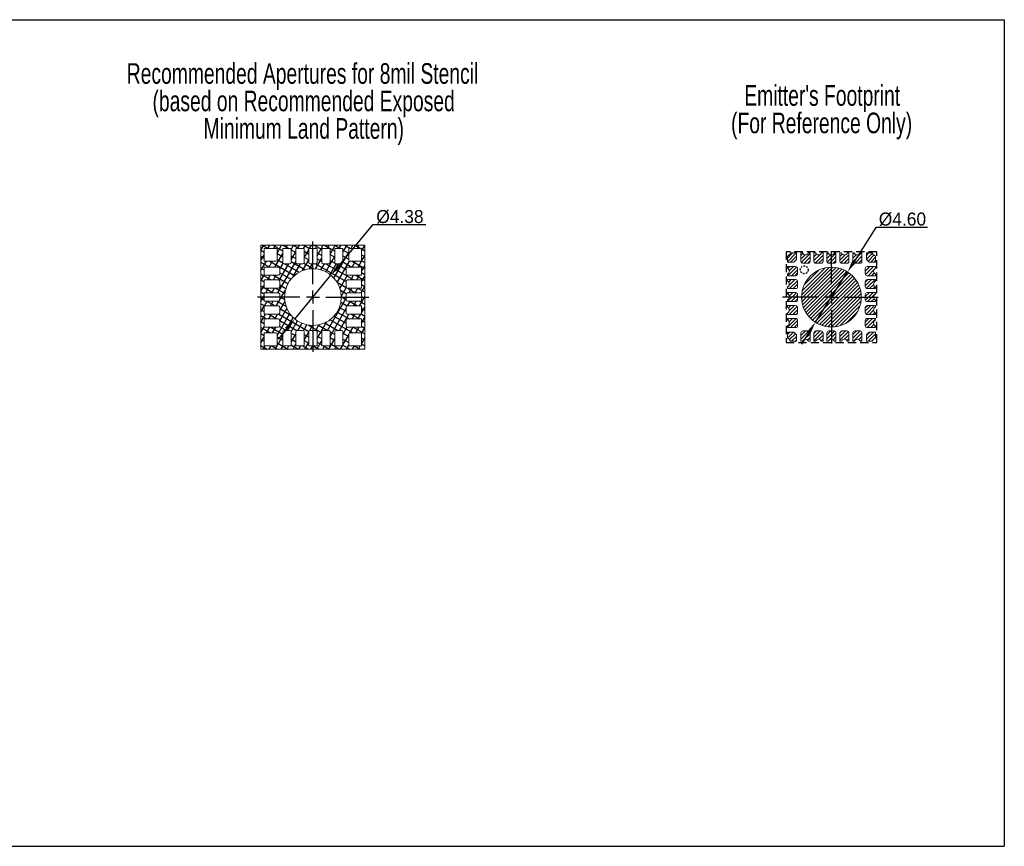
# Model space of a CAD drawing. Header units: millimetres. Extents: x 0 to 129, y 0 to 64.
# Tile 2 of 2: x 53 to 129, y 0 to 64. Entities that reach past the tile are written whole.
import ezdxf

# ---------------------------------------------------------------- set-up
doc = ezdxf.new("R2010")
doc.units = ezdxf.units.MM
doc.linetypes.add('HIDDEN', pattern=[9.525, 6.35, -3.175])
doc.layers.add('DIMENSION', color=3, linetype='Continuous')
doc.layers.add('Hatch', color=5, linetype='Continuous')
doc.styles.add('SLDTEXTSTYLE0', font='TXT', dxfattribs={"width": 0.7})
doc.styles.get("Standard").update_dxf_attribs({"font": 'txt', "height": 1})
doc.dimstyles.new('ISO-25', dxfattribs={"dimtxt": 1, "dimasz": 1, "dimexe": 1.25, "dimexo": 0.625, "dimgap": 0.125, "dimtad": 1, "dimtih": 1, "dimtoh": 1, "dimzin": 0, "dimdsep": 46, "dimtxsty": 'Standard', "dimcen": 2.5, "dimadec": 0, "dimazin": 0, "dimtfac": 1, "dimtmove": 0, "dimatfit": 3, "dimfxl": 1, "dimtzin": 0, "dimarcsym": 0})
pattern_1 = [(45, (-207.82478, -91.9822), (-0.1403165, 0.1403165), [])]

# ---------------------------------------------------------------- blocks, each defined once
blk = doc.blocks.new('SW_NOTE_2')
at = {"layer": 'DIMENSION', "color": 0, "char_height": 1.5875, "attachment_point": 2, "style": 'SLDTEXTSTYLE0'}
for s, insert in [('Recommended Apertures for 8mil Stencil', (17.934, 2.046)), ('(based on Recommended Exposed', (18.02, -0.07)), ('Minimum Land Pattern)', (18.029, -2.187))]:
    blk.add_mtext(s, dxfattribs=dict(at, insert=insert))
blk = doc.blocks.new('SW_NOTE_3')
at = {"layer": 'DIMENSION', "color": 0, "char_height": 1.5875, "attachment_point": 2, "style": 'SLDTEXTSTYLE0'}
for s, insert in [("Emitter's Footprint", (8.26, 2.046)), ('(For Reference Only)', (8.215, -0.07))]:
    blk.add_mtext(s, dxfattribs=dict(at, insert=insert))
blk = doc.blocks.new('SW_CENTERMARKSYMBOL_2')
at = {"layer": 'DIMENSION', "color": 0}
for p, q in [((0, 1), (0, 4.274)), ((-1, 0), (-4.259, 0)), ((0, 0), (-0.5, 0)), ((0, 0), (0, 0.5)), ((0, 0), (0, -0.5)), ((0, 0), (0.5, 0)), ((1, 0), (4.313, 0)), ((0, -1), (0, -4.227))]:
    blk.add_line(p, q, dxfattribs=at)
blk = doc.blocks.new('SW_CENTERMARKSYMBOL_3')
at = {"layer": 'DIMENSION', "color": 0}
for p, q in [((0, 1), (0, 3.535)), ((-1, 0), (-3.775, 0)), ((0, 0), (-0.5, 0)), ((0, 0), (0, 0.5)), ((0, 0), (0, -0.5)), ((0, 0), (0.5, 0)), ((1, 0), (3.594, 0)), ((0, -1), (0, -3.571))]:
    blk.add_line(p, q, dxfattribs=at)
blk = doc.blocks.new('*D13')
at = {"layer": 'DIMENSION', "color": 0, "lineweight": -2}
for p, q in [((80.2, 47.886), (77.644, 44.783)), ((84.325, 47.886), (80.2, 47.886)), ((74.224, 40.63), (77.008, 44.011)), ((73.588, 39.859), (72.952, 39.087))]:
    blk.add_line(p, q, dxfattribs=at)
at = {"layer": 'DIMENSION', "color": 0}
for points in [[(77.516, 44.889), (77.773, 44.677), (77.008, 44.011)], [(73.716, 39.753), (73.459, 39.965), (74.224, 40.63)]]:
    blk.add_solid(points, dxfattribs=at)
at = {"layer": 'DIMENSION', "color": 0, "insert": (82.325, 48.511), "char_height": 1, "attachment_point": 5}
blk.add_mtext('%%c4.38', dxfattribs=at)
blk = doc.blocks.new('*D15')
at = {"layer": 'DIMENSION', "color": 0, "lineweight": -2}
for p, q in [((119.01, 47.695), (117.355, 45.104)), ((122.968, 47.695), (119.01, 47.695)), ((114.341, 40.384), (116.817, 44.261)), ((113.802, 39.542), (113.264, 38.699))]:
    blk.add_line(p, q, dxfattribs=at)
at = {"layer": 'DIMENSION', "color": 0}
for points in [[(117.214, 45.194), (117.495, 45.014), (116.817, 44.261)], [(113.943, 39.452), (113.662, 39.631), (114.341, 40.384)]]:
    blk.add_solid(points, dxfattribs=at)
at = {"layer": 'DIMENSION', "color": 0, "insert": (121.051, 48.32), "char_height": 1, "attachment_point": 5}
blk.add_mtext('%%c4.60', dxfattribs=at)

msp = doc.modelspace()

# ---------------------------------------------------------------- hatches: boundary and pattern name
at = {"layer": 'Hatch'}
h = msp.add_hatch(dxfattribs=at)
h.set_pattern_fill('NET', color=256, scale=0.125, angle=-30, style=0)
h.set_pattern_definition([(-30, (-207.82478, -91.9822), (0.1984375, 0.34370383), []), (60, (-207.82478, -91.9822), (-0.34370383, 0.1984375), [])])
h.paths.add_polyline_path([(79.616, 46.321), (71.616, 46.321), (71.616, 38.321), (79.616, 38.321)], flags=0)
edge = h.paths.add_edge_path(flags=0)
edge.add_arc((78.476, 39.461), 0.1, 90, 180, ccw=False)
edge.add_line((78.476, 39.561), (79.366, 39.561))
edge.add_line((79.366, 39.561), (79.366, 38.571))
edge.add_line((79.366, 38.571), (78.376, 38.571))
edge.add_line((78.376, 38.571), (78.376, 39.461))
edge = h.paths.add_edge_path(flags=0)
edge.add_arc((74.396, 39.661), 0.1, 90, 180, ccw=False)
edge.add_line((74.396, 39.761), (74.836, 39.761))
edge.add_arc((74.836, 39.661), 0.1, 0, 90, ccw=False)
edge.add_line((74.936, 39.661), (74.936, 38.571))
edge.add_line((74.936, 38.571), (74.296, 38.571))
edge.add_line((74.296, 38.571), (74.296, 39.661))
edge = h.paths.add_edge_path(flags=0)
edge.add_arc((76.396, 39.661), 0.1, 90, 180, ccw=False)
edge.add_line((76.396, 39.761), (76.836, 39.761))
edge.add_arc((76.836, 39.661), 0.1, 0, 90, ccw=False)
edge.add_line((76.936, 39.661), (76.936, 38.571))
edge.add_line((76.936, 38.571), (76.296, 38.571))
edge.add_line((76.296, 38.571), (76.296, 39.661))
edge = h.paths.add_edge_path(flags=0)
edge.add_arc((78.276, 40.541), 0.1, 90, 180, ccw=False)
edge.add_line((78.276, 40.641), (79.366, 40.641))
edge.add_line((79.366, 40.641), (79.366, 40.001))
edge.add_line((79.366, 40.001), (78.276, 40.001))
edge.add_arc((78.276, 40.101), 0.1, 180, 270, ccw=False)
edge.add_line((78.176, 40.101), (78.176, 40.541))
edge = h.paths.add_edge_path(flags=0)
edge.add_arc((78.276, 44.541), 0.1, 90, 180, ccw=False)
edge.add_line((78.276, 44.641), (79.366, 44.641))
edge.add_line((79.366, 44.641), (79.366, 44.001))
edge.add_line((79.366, 44.001), (78.276, 44.001))
edge.add_arc((78.276, 44.101), 0.1, 180, 270, ccw=False)
edge.add_line((78.176, 44.101), (78.176, 44.541))
edge = h.paths.add_edge_path(flags=0)
edge.add_arc((78.276, 41.101), 0.1, 180, 270, ccw=False)
edge.add_line((78.176, 41.101), (78.176, 41.541))
edge.add_arc((78.276, 41.541), 0.1, 90, 180, ccw=False)
edge.add_line((78.276, 41.641), (79.366, 41.641))
edge.add_line((79.366, 41.641), (79.366, 41.001))
edge.add_line((79.366, 41.001), (78.276, 41.001))
edge = h.paths.add_edge_path(flags=0)
edge.add_arc((72.956, 42.101), 0.1, 270, 360, ccw=False)
edge.add_line((72.956, 42.001), (71.866, 42.001))
edge.add_line((71.866, 42.001), (71.866, 42.641))
edge.add_line((71.866, 42.641), (72.956, 42.641))
edge.add_arc((72.956, 42.541), 0.1, 0, 90, ccw=False)
edge.add_line((73.056, 42.541), (73.056, 42.101))
edge = h.paths.add_edge_path(flags=0)
edge.add_arc((72.756, 39.461), 0.1, 0, 90, ccw=False)
edge.add_line((72.856, 39.461), (72.856, 38.571))
edge.add_line((72.856, 38.571), (71.866, 38.571))
edge.add_line((71.866, 38.571), (71.866, 39.561))
edge.add_line((71.866, 39.561), (72.756, 39.561))
edge = h.paths.add_edge_path(flags=0)
edge.add_arc((72.956, 43.101), 0.1, 270, 360, ccw=False)
edge.add_line((72.956, 43.001), (71.866, 43.001))
edge.add_line((71.866, 43.001), (71.866, 43.641))
edge.add_line((71.866, 43.641), (72.956, 43.641))
edge.add_arc((72.956, 43.541), 0.1, 0, 90, ccw=False)
edge.add_line((73.056, 43.541), (73.056, 43.101))
edge = h.paths.add_edge_path(flags=0)
edge.add_arc((72.956, 40.541), 0.1, 0, 90, ccw=False)
edge.add_line((73.056, 40.541), (73.056, 40.101))
edge.add_arc((72.956, 40.101), 0.1, 270, 360, ccw=False)
edge.add_line((72.956, 40.001), (71.866, 40.001))
edge.add_line((71.866, 40.001), (71.866, 40.641))
edge.add_line((71.866, 40.641), (72.956, 40.641))
edge = h.paths.add_edge_path(flags=0)
edge.add_arc((76.836, 44.981), 0.1, 270, 360, ccw=False)
edge.add_line((76.836, 44.881), (76.396, 44.881))
edge.add_arc((76.396, 44.981), 0.1, 180, 270, ccw=False)
edge.add_line((76.296, 44.981), (76.296, 46.071))
edge.add_line((76.296, 46.071), (76.936, 46.071))
edge.add_line((76.936, 46.071), (76.936, 44.981))
edge = h.paths.add_edge_path(flags=0)
edge.add_arc((74.836, 44.981), 0.1, 270, 360, ccw=False)
edge.add_line((74.836, 44.881), (74.396, 44.881))
edge.add_arc((74.396, 44.981), 0.1, 180, 270, ccw=False)
edge.add_line((74.296, 44.981), (74.296, 46.071))
edge.add_line((74.296, 46.071), (74.936, 46.071))
edge.add_line((74.936, 46.071), (74.936, 44.981))
edge = h.paths.add_edge_path(flags=0)
edge.add_arc((72.756, 45.181), 0.1, 270, 360, ccw=False)
edge.add_line((72.756, 45.081), (71.866, 45.081))
edge.add_line((71.866, 45.081), (71.866, 46.071))
edge.add_line((71.866, 46.071), (72.856, 46.071))
edge.add_line((72.856, 46.071), (72.856, 45.181))
edge = h.paths.add_edge_path(flags=0)
edge.add_arc((73.836, 44.981), 0.1, 270, 360, ccw=False)
edge.add_line((73.836, 44.881), (73.396, 44.881))
edge.add_arc((73.396, 44.981), 0.1, 180, 270, ccw=False)
edge.add_line((73.296, 44.981), (73.296, 46.071))
edge.add_line((73.296, 46.071), (73.936, 46.071))
edge.add_line((73.936, 46.071), (73.936, 44.981))
edge = h.paths.add_edge_path(flags=0)
edge.add_arc((75.616, 42.321), 2.19, 0, 360)
edge = h.paths.add_edge_path(flags=0)
edge.add_arc((75.396, 44.981), 0.1, 180, 270, ccw=False)
edge.add_line((75.296, 44.981), (75.296, 46.071))
edge.add_line((75.296, 46.071), (75.936, 46.071))
edge.add_line((75.936, 46.071), (75.936, 44.981))
edge.add_arc((75.836, 44.981), 0.1, 270, 360, ccw=False)
edge.add_line((75.836, 44.881), (75.396, 44.881))
edge = h.paths.add_edge_path(flags=0)
edge.add_arc((77.396, 44.981), 0.1, 180, 270, ccw=False)
edge.add_line((77.296, 44.981), (77.296, 46.071))
edge.add_line((77.296, 46.071), (77.936, 46.071))
edge.add_line((77.936, 46.071), (77.936, 44.981))
edge.add_arc((77.836, 44.981), 0.1, 270, 360, ccw=False)
edge.add_line((77.836, 44.881), (77.396, 44.881))
edge = h.paths.add_edge_path(flags=0)
edge.add_arc((72.956, 44.101), 0.1, 270, 360, ccw=False)
edge.add_line((72.956, 44.001), (71.866, 44.001))
edge.add_line((71.866, 44.001), (71.866, 44.641))
edge.add_line((71.866, 44.641), (72.956, 44.641))
edge.add_arc((72.956, 44.541), 0.1, 0, 90, ccw=False)
edge.add_line((73.056, 44.541), (73.056, 44.101))
edge = h.paths.add_edge_path(flags=0)
edge.add_arc((72.956, 41.101), 0.1, 270, 360, ccw=False)
edge.add_line((72.956, 41.001), (71.866, 41.001))
edge.add_line((71.866, 41.001), (71.866, 41.641))
edge.add_line((71.866, 41.641), (72.956, 41.641))
edge.add_arc((72.956, 41.541), 0.1, 0, 90, ccw=False)
edge.add_line((73.056, 41.541), (73.056, 41.101))
edge = h.paths.add_edge_path(flags=0)
edge.add_arc((78.276, 43.101), 0.1, 180, 270, ccw=False)
edge.add_line((78.176, 43.101), (78.176, 43.541))
edge.add_arc((78.276, 43.541), 0.1, 90, 180, ccw=False)
edge.add_line((78.276, 43.641), (79.366, 43.641))
edge.add_line((79.366, 43.641), (79.366, 43.001))
edge.add_line((79.366, 43.001), (78.276, 43.001))
edge = h.paths.add_edge_path(flags=0)
edge.add_arc((78.276, 42.541), 0.1, 90, 180, ccw=False)
edge.add_line((78.276, 42.641), (79.366, 42.641))
edge.add_line((79.366, 42.641), (79.366, 42.001))
edge.add_line((79.366, 42.001), (78.276, 42.001))
edge.add_arc((78.276, 42.101), 0.1, 180, 270, ccw=False)
edge.add_line((78.176, 42.101), (78.176, 42.541))
edge = h.paths.add_edge_path(flags=0)
edge.add_arc((78.476, 45.181), 0.1, 180, 270, ccw=False)
edge.add_line((78.376, 45.181), (78.376, 46.071))
edge.add_line((78.376, 46.071), (79.366, 46.071))
edge.add_line((79.366, 46.071), (79.366, 45.081))
edge.add_line((79.366, 45.081), (78.476, 45.081))
edge = h.paths.add_edge_path(flags=0)
edge.add_arc((75.396, 39.661), 0.1, 90, 180, ccw=False)
edge.add_line((75.396, 39.761), (75.836, 39.761))
edge.add_arc((75.836, 39.661), 0.1, 0, 90, ccw=False)
edge.add_line((75.936, 39.661), (75.936, 38.571))
edge.add_line((75.936, 38.571), (75.296, 38.571))
edge.add_line((75.296, 38.571), (75.296, 39.661))
edge = h.paths.add_edge_path(flags=0)
edge.add_arc((73.396, 39.661), 0.1, 90, 180, ccw=False)
edge.add_line((73.396, 39.761), (73.836, 39.761))
edge.add_arc((73.836, 39.661), 0.1, 0, 90, ccw=False)
edge.add_line((73.936, 39.661), (73.936, 38.571))
edge.add_line((73.936, 38.571), (73.296, 38.571))
edge.add_line((73.296, 38.571), (73.296, 39.661))
edge = h.paths.add_edge_path(flags=0)
edge.add_arc((77.836, 39.661), 0.1, 0, 90, ccw=False)
edge.add_line((77.936, 39.661), (77.936, 38.571))
edge.add_line((77.936, 38.571), (77.296, 38.571))
edge.add_line((77.296, 38.571), (77.296, 39.661))
edge.add_arc((77.396, 39.661), 0.1, 90, 180, ccw=False)
edge.add_line((77.396, 39.761), (77.836, 39.761))
h = msp.add_hatch(dxfattribs=at)
h.set_pattern_fill('ANSI31', color=256, scale=0.0625, style=0)
h.set_pattern_definition(pattern_1)
edge = h.paths.add_edge_path(flags=0)
edge.add_arc((112.079, 45.823), 0.35, 286.60155, 343.39845, ccw=False)
edge.add_line((112.179, 45.487), (112.179, 45.023))
edge.add_line((112.179, 45.023), (112.679, 45.023))
edge.add_line((112.679, 45.023), (112.879, 45.223))
edge.add_line((112.879, 45.223), (112.879, 45.723))
edge.add_line((112.879, 45.723), (112.414, 45.723))
h = msp.add_hatch(dxfattribs=at)
h.set_pattern_fill('ANSI31', color=256, scale=0.0625, style=0)
h.set_pattern_definition(pattern_1)
edge = h.paths.add_edge_path(flags=0)
edge.add_line((113.379, 44.933), (113.779, 44.933))
edge.add_arc((113.779, 45.083), 0.15, 270, 360)
edge.add_line((113.929, 45.083), (113.929, 45.723))
edge.add_line((113.929, 45.723), (113.808, 45.723))
edge.add_arc((113.579, 45.823), 0.25, 203.57818, 336.42182, ccw=False)
edge.add_line((113.349, 45.723), (113.229, 45.723))
edge.add_line((113.229, 45.723), (113.229, 45.083))
edge.add_arc((113.379, 45.083), 0.15, 180, 270)
h = msp.add_hatch(dxfattribs=at)
h.set_pattern_fill('ANSI31', color=256, scale=0.0625, style=0)
h.set_pattern_definition(pattern_1)
edge = h.paths.add_edge_path(flags=0)
edge.add_line((114.379, 44.933), (114.779, 44.933))
edge.add_arc((114.779, 45.083), 0.15, 270, 360)
edge.add_line((114.929, 45.083), (114.929, 45.723))
edge.add_line((114.929, 45.723), (114.808, 45.723))
edge.add_arc((114.579, 45.823), 0.25, 203.57818, 336.42182, ccw=False)
edge.add_line((114.349, 45.723), (114.229, 45.723))
edge.add_line((114.229, 45.723), (114.229, 45.083))
edge.add_arc((114.379, 45.083), 0.15, 180, 270)
h = msp.add_hatch(dxfattribs=at)
h.set_pattern_fill('ANSI31', color=256, scale=0.0625, style=0)
h.set_pattern_definition(pattern_1)
edge = h.paths.add_edge_path(flags=0)
edge.add_line((115.379, 44.933), (115.779, 44.933))
edge.add_arc((115.779, 45.083), 0.15, 270, 360)
edge.add_line((115.929, 45.083), (115.929, 45.723))
edge.add_line((115.929, 45.723), (115.808, 45.723))
edge.add_arc((115.579, 45.823), 0.25, 203.57818, 336.42182, ccw=False)
edge.add_line((115.349, 45.723), (115.229, 45.723))
edge.add_line((115.229, 45.723), (115.229, 45.083))
edge.add_arc((115.379, 45.083), 0.15, 180, 270)
h = msp.add_hatch(dxfattribs=at)
h.set_pattern_fill('ANSI31', color=256, scale=0.0625, style=0)
h.set_pattern_definition(pattern_1)
edge = h.paths.add_edge_path(flags=0)
edge.add_arc((116.579, 45.823), 0.25, 203.57818, 336.42182, ccw=False)
edge.add_line((116.349, 45.723), (116.229, 45.723))
edge.add_line((116.229, 45.723), (116.229, 45.083))
edge.add_arc((116.379, 45.083), 0.15, 180, 270)
edge.add_line((116.379, 44.933), (116.779, 44.933))
edge.add_arc((116.779, 45.083), 0.15, 270, 360)
edge.add_line((116.929, 45.083), (116.929, 45.723))
edge.add_line((116.929, 45.723), (116.808, 45.723))
h = msp.add_hatch(dxfattribs=at)
h.set_pattern_fill('ANSI31', color=256, scale=0.0625, style=0)
h.set_pattern_definition(pattern_1)
edge = h.paths.add_edge_path(flags=0)
edge.add_line((117.379, 44.933), (117.779, 44.933))
edge.add_arc((117.779, 45.083), 0.15, 270, 360)
edge.add_line((117.929, 45.083), (117.929, 45.723))
edge.add_line((117.929, 45.723), (117.808, 45.723))
edge.add_arc((117.579, 45.823), 0.25, 203.57818, 336.42182, ccw=False)
edge.add_line((117.349, 45.723), (117.229, 45.723))
edge.add_line((117.229, 45.723), (117.229, 45.083))
edge.add_arc((117.379, 45.083), 0.15, 180, 270)
h = msp.add_hatch(dxfattribs=at)
h.set_pattern_fill('ANSI31', color=256, scale=0.0625, style=0)
h.set_pattern_definition(pattern_1)
edge = h.paths.add_edge_path(flags=0)
edge.add_arc((119.079, 45.823), 0.35, 196.60155, 253.39845, ccw=False)
edge.add_line((118.743, 45.723), (118.279, 45.723))
edge.add_line((118.279, 45.723), (118.279, 45.223))
edge.add_line((118.279, 45.223), (118.479, 45.023))
edge.add_line((118.479, 45.023), (118.979, 45.023))
edge.add_line((118.979, 45.023), (118.979, 45.487))
h = msp.add_hatch(dxfattribs=at)
h.set_pattern_fill('ANSI31', color=256, scale=0.0625, style=0)
h.set_pattern_definition(pattern_1)
edge = h.paths.add_edge_path(flags=0)
edge.add_arc((112.079, 44.323), 0.25, -66.42182, 66.42182, ccw=False)
edge.add_line((112.179, 44.094), (112.179, 43.973))
edge.add_line((112.179, 43.973), (112.819, 43.973))
edge.add_arc((112.819, 44.123), 0.15, 270, 360)
edge.add_line((112.969, 44.123), (112.969, 44.523))
edge.add_arc((112.819, 44.523), 0.15, 0, 90)
edge.add_line((112.819, 44.673), (112.179, 44.673))
edge.add_line((112.179, 44.673), (112.179, 44.552))
h = msp.add_hatch(dxfattribs=at)
h.set_pattern_fill('ANSI31', color=256, scale=0.0625, style=0)
h.set_pattern_definition(pattern_1)
edge = h.paths.add_edge_path(flags=0)
edge.add_arc((115.579, 42.323), 2.3, 0, 360)
h = msp.add_hatch(dxfattribs=at)
h.set_pattern_fill('ANSI31', color=256, scale=0.0625, style=0)
h.set_pattern_definition(pattern_1)
edge = h.paths.add_edge_path(flags=0)
edge.add_line((118.189, 44.523), (118.189, 44.123))
edge.add_arc((118.339, 44.123), 0.15, 180, 270)
edge.add_line((118.339, 43.973), (118.979, 43.973))
edge.add_line((118.979, 43.973), (118.979, 44.094))
edge.add_arc((119.079, 44.323), 0.25, 113.57818, 246.42182, ccw=False)
edge.add_line((118.979, 44.552), (118.979, 44.673))
edge.add_line((118.979, 44.673), (118.339, 44.673))
edge.add_arc((118.339, 44.523), 0.15, 90, 180)
h = msp.add_hatch(dxfattribs=at)
h.set_pattern_fill('ANSI31', color=256, scale=0.0625, style=0)
h.set_pattern_definition(pattern_1)
edge = h.paths.add_edge_path(flags=0)
edge.add_arc((112.079, 43.323), 0.25, -66.42182, 66.42182, ccw=False)
edge.add_line((112.179, 43.094), (112.179, 42.973))
edge.add_line((112.179, 42.973), (112.819, 42.973))
edge.add_arc((112.819, 43.123), 0.15, 270, 360)
edge.add_line((112.969, 43.123), (112.969, 43.523))
edge.add_arc((112.819, 43.523), 0.15, 0, 90)
edge.add_line((112.819, 43.673), (112.179, 43.673))
edge.add_line((112.179, 43.673), (112.179, 43.552))
h = msp.add_hatch(dxfattribs=at)
h.set_pattern_fill('ANSI31', color=256, scale=0.0625, style=0)
h.set_pattern_definition(pattern_1)
edge = h.paths.add_edge_path(flags=0)
edge.add_arc((119.079, 43.323), 0.25, 113.57818, 246.42182, ccw=False)
edge.add_line((118.979, 43.552), (118.979, 43.673))
edge.add_line((118.979, 43.673), (118.339, 43.673))
edge.add_arc((118.339, 43.523), 0.15, 90, 180)
edge.add_line((118.189, 43.523), (118.189, 43.123))
edge.add_arc((118.339, 43.123), 0.15, 180, 270)
edge.add_line((118.339, 42.973), (118.979, 42.973))
edge.add_line((118.979, 42.973), (118.979, 43.094))
h = msp.add_hatch(dxfattribs=at)
h.set_pattern_fill('ANSI31', color=256, scale=0.0625, style=0)
h.set_pattern_definition(pattern_1)
edge = h.paths.add_edge_path(flags=0)
edge.add_line((112.179, 41.973), (112.819, 41.973))
edge.add_arc((112.819, 42.123), 0.15, 270, 360)
edge.add_line((112.969, 42.123), (112.969, 42.523))
edge.add_arc((112.819, 42.523), 0.15, 0, 90)
edge.add_line((112.819, 42.673), (112.179, 42.673))
edge.add_line((112.179, 42.673), (112.179, 42.552))
edge.add_arc((112.079, 42.323), 0.25, -66.42182, 66.42182, ccw=False)
edge.add_line((112.179, 42.094), (112.179, 41.973))
h = msp.add_hatch(dxfattribs=at)
h.set_pattern_fill('ANSI31', color=256, scale=0.0625, style=0)
h.set_pattern_definition(pattern_1)
edge = h.paths.add_edge_path(flags=0)
edge.add_line((118.979, 42.673), (118.339, 42.673))
edge.add_arc((118.339, 42.523), 0.15, 90, 180)
edge.add_line((118.189, 42.523), (118.189, 42.123))
edge.add_arc((118.339, 42.123), 0.15, 180, 270)
edge.add_line((118.339, 41.973), (118.979, 41.973))
edge.add_line((118.979, 41.973), (118.979, 42.094))
edge.add_arc((119.079, 42.323), 0.25, 113.57818, 246.42182, ccw=False)
edge.add_line((118.979, 42.552), (118.979, 42.673))
h = msp.add_hatch(dxfattribs=at)
h.set_pattern_fill('ANSI31', color=256, scale=0.0625, style=0)
h.set_pattern_definition(pattern_1)
edge = h.paths.add_edge_path(flags=0)
edge.add_line((112.969, 41.123), (112.969, 41.523))
edge.add_arc((112.819, 41.523), 0.15, 0, 90)
edge.add_line((112.819, 41.673), (112.179, 41.673))
edge.add_line((112.179, 41.673), (112.179, 41.552))
edge.add_arc((112.079, 41.323), 0.25, -66.42182, 66.42182, ccw=False)
edge.add_line((112.179, 41.094), (112.179, 40.973))
edge.add_line((112.179, 40.973), (112.819, 40.973))
edge.add_arc((112.819, 41.123), 0.15, 270, 360)
h = msp.add_hatch(dxfattribs=at)
h.set_pattern_fill('ANSI31', color=256, scale=0.0625, style=0)
h.set_pattern_definition(pattern_1)
edge = h.paths.add_edge_path(flags=0)
edge.add_line((118.189, 41.523), (118.189, 41.123))
edge.add_arc((118.339, 41.123), 0.15, 180, 270)
edge.add_line((118.339, 40.973), (118.979, 40.973))
edge.add_line((118.979, 40.973), (118.979, 41.094))
edge.add_arc((119.079, 41.323), 0.25, 113.57818, 246.42182, ccw=False)
edge.add_line((118.979, 41.552), (118.979, 41.673))
edge.add_line((118.979, 41.673), (118.339, 41.673))
edge.add_arc((118.339, 41.523), 0.15, 90, 180)
h = msp.add_hatch(dxfattribs=at)
h.set_pattern_fill('ANSI31', color=256, scale=0.0625, style=0)
h.set_pattern_definition(pattern_1)
edge = h.paths.add_edge_path(flags=0)
edge.add_line((112.179, 39.973), (112.819, 39.973))
edge.add_arc((112.819, 40.123), 0.15, 270, 360)
edge.add_line((112.969, 40.123), (112.969, 40.523))
edge.add_arc((112.819, 40.523), 0.15, 0, 90)
edge.add_line((112.819, 40.673), (112.179, 40.673))
edge.add_line((112.179, 40.673), (112.179, 40.552))
edge.add_arc((112.079, 40.323), 0.25, -66.42182, 66.42182, ccw=False)
edge.add_line((112.179, 40.094), (112.179, 39.973))
h = msp.add_hatch(dxfattribs=at)
h.set_pattern_fill('ANSI31', color=256, scale=0.0625, style=0)
h.set_pattern_definition(pattern_1)
edge = h.paths.add_edge_path(flags=0)
edge.add_arc((119.079, 40.323), 0.25, 113.57818, 246.42182, ccw=False)
edge.add_line((118.979, 40.552), (118.979, 40.673))
edge.add_line((118.979, 40.673), (118.339, 40.673))
edge.add_arc((118.339, 40.523), 0.15, 90, 180)
edge.add_line((118.189, 40.523), (118.189, 40.123))
edge.add_arc((118.339, 40.123), 0.15, 180, 270)
edge.add_line((118.339, 39.973), (118.979, 39.973))
edge.add_line((118.979, 39.973), (118.979, 40.094))
h = msp.add_hatch(dxfattribs=at)
h.set_pattern_fill('ANSI31', color=256, scale=0.0625, style=0)
h.set_pattern_definition(pattern_1)
edge = h.paths.add_edge_path(flags=0)
edge.add_arc((112.079, 38.823), 0.35, 16.60155, 73.39845, ccw=False)
edge.add_line((112.414, 38.923), (112.879, 38.923))
edge.add_line((112.879, 38.923), (112.879, 39.423))
edge.add_line((112.879, 39.423), (112.679, 39.623))
edge.add_line((112.679, 39.623), (112.179, 39.623))
edge.add_line((112.179, 39.623), (112.179, 39.158))
h = msp.add_hatch(dxfattribs=at)
h.set_pattern_fill('ANSI31', color=256, scale=0.0625, style=0)
h.set_pattern_definition(pattern_1)
edge = h.paths.add_edge_path(flags=0)
edge.add_arc((113.579, 38.823), 0.25, 23.57818, 156.42182, ccw=False)
edge.add_line((113.808, 38.923), (113.929, 38.923))
edge.add_line((113.929, 38.923), (113.929, 39.563))
edge.add_arc((113.779, 39.563), 0.15, 0, 90)
edge.add_line((113.779, 39.713), (113.379, 39.713))
edge.add_arc((113.379, 39.563), 0.15, 90, 180)
edge.add_line((113.229, 39.563), (113.229, 38.923))
edge.add_line((113.229, 38.923), (113.349, 38.923))
h = msp.add_hatch(dxfattribs=at)
h.set_pattern_fill('ANSI31', color=256, scale=0.0625, style=0)
h.set_pattern_definition(pattern_1)
edge = h.paths.add_edge_path(flags=0)
edge.add_line((114.779, 39.713), (114.379, 39.713))
edge.add_arc((114.379, 39.563), 0.15, 90, 180)
edge.add_line((114.229, 39.563), (114.229, 38.923))
edge.add_line((114.229, 38.923), (114.349, 38.923))
edge.add_arc((114.579, 38.823), 0.25, 23.57818, 156.42182, ccw=False)
edge.add_line((114.808, 38.923), (114.929, 38.923))
edge.add_line((114.929, 38.923), (114.929, 39.563))
edge.add_arc((114.779, 39.563), 0.15, 0, 90)
h = msp.add_hatch(dxfattribs=at)
h.set_pattern_fill('ANSI31', color=256, scale=0.0625, style=0)
h.set_pattern_definition(pattern_1)
edge = h.paths.add_edge_path(flags=0)
edge.add_line((115.779, 39.713), (115.379, 39.713))
edge.add_arc((115.379, 39.563), 0.15, 90, 180)
edge.add_line((115.229, 39.563), (115.229, 38.923))
edge.add_line((115.229, 38.923), (115.349, 38.923))
edge.add_arc((115.579, 38.823), 0.25, 23.57818, 156.42182, ccw=False)
edge.add_line((115.808, 38.923), (115.929, 38.923))
edge.add_line((115.929, 38.923), (115.929, 39.563))
edge.add_arc((115.779, 39.563), 0.15, 0, 90)
h = msp.add_hatch(dxfattribs=at)
h.set_pattern_fill('ANSI31', color=256, scale=0.0625, style=0)
h.set_pattern_definition(pattern_1)
edge = h.paths.add_edge_path(flags=0)
edge.add_arc((116.579, 38.823), 0.25, 23.57818, 156.42182, ccw=False)
edge.add_line((116.808, 38.923), (116.929, 38.923))
edge.add_line((116.929, 38.923), (116.929, 39.563))
edge.add_arc((116.779, 39.563), 0.15, 0, 90)
edge.add_line((116.779, 39.713), (116.379, 39.713))
edge.add_arc((116.379, 39.563), 0.15, 90, 180)
edge.add_line((116.229, 39.563), (116.229, 38.923))
edge.add_line((116.229, 38.923), (116.349, 38.923))
h = msp.add_hatch(dxfattribs=at)
h.set_pattern_fill('ANSI31', color=256, scale=0.0625, style=0)
h.set_pattern_definition(pattern_1)
edge = h.paths.add_edge_path(flags=0)
edge.add_line((117.779, 39.713), (117.379, 39.713))
edge.add_arc((117.379, 39.563), 0.15, 90, 180)
edge.add_line((117.229, 39.563), (117.229, 38.923))
edge.add_line((117.229, 38.923), (117.349, 38.923))
edge.add_arc((117.579, 38.823), 0.25, 23.57818, 156.42182, ccw=False)
edge.add_line((117.808, 38.923), (117.929, 38.923))
edge.add_line((117.929, 38.923), (117.929, 39.563))
edge.add_arc((117.779, 39.563), 0.15, 0, 90)
h = msp.add_hatch(dxfattribs=at)
h.set_pattern_fill('ANSI31', color=256, scale=0.0625, style=0)
h.set_pattern_definition(pattern_1)
edge = h.paths.add_edge_path(flags=0)
edge.add_arc((119.079, 38.823), 0.35, 106.60155, 163.39845, ccw=False)
edge.add_line((118.979, 39.158), (118.979, 39.623))
edge.add_line((118.979, 39.623), (118.479, 39.623))
edge.add_line((118.479, 39.623), (118.279, 39.423))
edge.add_line((118.279, 39.423), (118.279, 38.923))
edge.add_line((118.279, 38.923), (118.743, 38.923))

# ---------------------------------------------------------------- linework, layer by layer
at = {"color": 7, "linetype": 'Continuous', "lineweight": 15}
for p, q in [((71.616, 46.321), (71.616, 38.321)), ((79.616, 46.321), (71.616, 46.321)), ((79.616, 38.321), (79.616, 46.321)), ((72.856, 46.071), (71.866, 46.071)), ((71.866, 46.071), (71.866, 45.081)), ((72.856, 45.181), (72.856, 46.071)), ((73.936, 46.071), (73.296, 46.071)), ((73.296, 46.071), (73.296, 44.981)), ((73.936, 44.981), (73.936, 46.071)), ((74.936, 46.071), (74.296, 46.071)), ((74.296, 46.071), (74.296, 44.981)), ((74.936, 44.981), (74.936, 46.071)), ((75.936, 46.071), (75.296, 46.071)), ((75.296, 46.071), (75.296, 44.981)), ((75.936, 44.981), (75.936, 46.071)), ((76.936, 46.071), (76.296, 46.071)), ((76.296, 46.071), (76.296, 44.981)), ((76.936, 44.981), (76.936, 46.071)), ((77.936, 46.071), (77.296, 46.071)), ((77.296, 46.071), (77.296, 44.981)), ((77.936, 44.981), (77.936, 46.071)), ((78.376, 46.071), (78.376, 45.181)), ((79.366, 46.071), (78.376, 46.071)), ((79.366, 45.081), (79.366, 46.071)), ((112.879, 45.723), (112.414, 45.723)), ((112.879, 45.223), (112.879, 45.723)), ((113.349, 45.723), (113.229, 45.723)), ((113.229, 45.723), (113.229, 45.083)), ((113.929, 45.723), (113.808, 45.723)), ((113.929, 45.083), (113.929, 45.723)), ((114.349, 45.723), (114.229, 45.723)), ((114.229, 45.723), (114.229, 45.083)), ((114.929, 45.723), (114.808, 45.723)), ((114.929, 45.083), (114.929, 45.723)), ((115.349, 45.723), (115.229, 45.723)), ((115.229, 45.723), (115.229, 45.083)), ((115.929, 45.723), (115.808, 45.723)), ((115.929, 45.083), (115.929, 45.723)), ((116.349, 45.723), (116.229, 45.723)), ((116.229, 45.723), (116.229, 45.083)), ((116.929, 45.723), (116.808, 45.723)), ((116.929, 45.083), (116.929, 45.723)), ((117.349, 45.723), (117.229, 45.723)), ((117.229, 45.723), (117.229, 45.083)), ((117.929, 45.723), (117.808, 45.723)), ((117.929, 45.083), (117.929, 45.723)), ((118.743, 45.723), (118.279, 45.723)), ((118.279, 45.723), (118.279, 45.223)), ((71.866, 45.081), (72.756, 45.081)), ((73.396, 44.881), (73.836, 44.881)), ((74.396, 44.881), (74.836, 44.881)), ((75.396, 44.881), (75.836, 44.881)), ((76.396, 44.881), (76.836, 44.881)), ((77.396, 44.881), (77.836, 44.881)), ((78.476, 45.081), (79.366, 45.081)), ((112.179, 45.487), (112.179, 45.023)), ((112.179, 45.023), (112.679, 45.023)), ((112.679, 45.023), (112.879, 45.223)), ((113.379, 44.933), (113.779, 44.933)), ((114.379, 44.933), (114.779, 44.933)), ((115.379, 44.933), (115.779, 44.933)), ((116.379, 44.933), (116.779, 44.933)), ((117.379, 44.933), (117.779, 44.933)), ((118.279, 45.223), (118.479, 45.023)), ((118.479, 45.023), (118.979, 45.023)), ((118.979, 45.023), (118.979, 45.487)), ((71.866, 44.641), (71.866, 44.001)), ((72.956, 44.641), (71.866, 44.641)), ((73.056, 44.101), (73.056, 44.541)), ((78.176, 44.541), (78.176, 44.101)), ((79.366, 44.641), (78.276, 44.641)), ((79.366, 44.001), (79.366, 44.641)), ((112.819, 44.673), (112.179, 44.673)), ((112.179, 44.673), (112.179, 44.552)), ((112.179, 44.094), (112.179, 43.973)), ((112.969, 44.123), (112.969, 44.523)), ((118.189, 44.523), (118.189, 44.123)), ((118.979, 44.673), (118.339, 44.673)), ((118.979, 44.552), (118.979, 44.673)), ((118.979, 43.973), (118.979, 44.094)), ((71.866, 44.001), (72.956, 44.001)), ((71.866, 43.641), (71.866, 43.001)), ((72.956, 43.641), (71.866, 43.641)), ((73.056, 43.101), (73.056, 43.541)), ((78.176, 43.541), (78.176, 43.101)), ((78.276, 44.001), (79.366, 44.001)), ((79.366, 43.641), (78.276, 43.641)), ((79.366, 43.001), (79.366, 43.641)), ((112.179, 43.973), (112.819, 43.973)), ((112.819, 43.673), (112.179, 43.673)), ((112.179, 43.673), (112.179, 43.552)), ((112.969, 43.123), (112.969, 43.523)), ((118.189, 43.523), (118.189, 43.123)), ((118.339, 43.973), (118.979, 43.973)), ((118.979, 43.673), (118.339, 43.673)), ((118.979, 43.552), (118.979, 43.673)), ((71.866, 43.001), (72.956, 43.001)), ((71.866, 42.641), (71.866, 42.001)), ((72.956, 42.641), (71.866, 42.641)), ((73.056, 42.101), (73.056, 42.541)), ((78.176, 42.541), (78.176, 42.101)), ((78.276, 43.001), (79.366, 43.001)), ((79.366, 42.641), (78.276, 42.641)), ((79.366, 42.001), (79.366, 42.641)), ((112.179, 43.094), (112.179, 42.973)), ((112.179, 42.973), (112.819, 42.973)), ((112.819, 42.673), (112.179, 42.673)), ((112.179, 42.673), (112.179, 42.552)), ((112.969, 42.123), (112.969, 42.523)), ((118.189, 42.523), (118.189, 42.123)), ((118.339, 42.973), (118.979, 42.973)), ((118.979, 42.673), (118.339, 42.673)), ((118.979, 42.973), (118.979, 43.094)), ((118.979, 42.552), (118.979, 42.673)), ((71.866, 42.001), (72.956, 42.001)), ((78.276, 42.001), (79.366, 42.001)), ((112.179, 42.094), (112.179, 41.973)), ((112.179, 41.973), (112.819, 41.973)), ((118.339, 41.973), (118.979, 41.973)), ((118.979, 41.973), (118.979, 42.094)), ((71.866, 41.641), (71.866, 41.001)), ((72.956, 41.641), (71.866, 41.641)), ((71.866, 41.001), (72.956, 41.001)), ((73.056, 41.101), (73.056, 41.541)), ((78.176, 41.541), (78.176, 41.101)), ((79.366, 41.641), (78.276, 41.641)), ((78.276, 41.001), (79.366, 41.001)), ((79.366, 41.001), (79.366, 41.641)), ((112.179, 41.673), (112.179, 41.552)), ((112.819, 41.673), (112.179, 41.673)), ((112.179, 41.094), (112.179, 40.973)), ((112.969, 41.123), (112.969, 41.523)), ((118.189, 41.523), (118.189, 41.123)), ((118.979, 41.673), (118.339, 41.673)), ((118.979, 41.552), (118.979, 41.673)), ((118.979, 40.973), (118.979, 41.094)), ((72.956, 40.641), (71.866, 40.641)), ((71.866, 40.641), (71.866, 40.001)), ((73.056, 40.101), (73.056, 40.541)), ((78.176, 40.541), (78.176, 40.101)), ((79.366, 40.641), (78.276, 40.641)), ((79.366, 40.001), (79.366, 40.641)), ((112.179, 40.973), (112.819, 40.973)), ((112.819, 40.673), (112.179, 40.673)), ((112.179, 40.673), (112.179, 40.552)), ((112.969, 40.123), (112.969, 40.523)), ((118.189, 40.523), (118.189, 40.123)), ((118.339, 40.973), (118.979, 40.973)), ((118.979, 40.673), (118.339, 40.673)), ((118.979, 40.552), (118.979, 40.673)), ((71.866, 40.001), (72.956, 40.001)), ((72.756, 39.561), (71.866, 39.561)), ((71.866, 39.561), (71.866, 38.571)), ((72.856, 38.571), (72.856, 39.461)), ((73.296, 39.661), (73.296, 38.571)), ((73.836, 39.761), (73.396, 39.761)), ((73.936, 38.571), (73.936, 39.661)), ((74.296, 39.661), (74.296, 38.571)), ((74.836, 39.761), (74.396, 39.761)), ((74.936, 38.571), (74.936, 39.661)), ((75.296, 39.661), (75.296, 38.571)), ((75.836, 39.761), (75.396, 39.761)), ((75.936, 38.571), (75.936, 39.661)), ((76.296, 39.661), (76.296, 38.571)), ((76.836, 39.761), (76.396, 39.761)), ((76.936, 38.571), (76.936, 39.661)), ((77.296, 39.661), (77.296, 38.571)), ((77.836, 39.761), (77.396, 39.761)), ((77.936, 38.571), (77.936, 39.661)), ((78.276, 40.001), (79.366, 40.001)), ((78.376, 39.461), (78.376, 38.571)), ((79.366, 39.561), (78.476, 39.561)), ((79.366, 38.571), (79.366, 39.561)), ((112.179, 40.094), (112.179, 39.973)), ((112.179, 39.973), (112.819, 39.973)), ((112.179, 39.623), (112.179, 39.158)), ((112.679, 39.623), (112.179, 39.623)), ((112.879, 39.423), (112.679, 39.623)), ((113.229, 39.563), (113.229, 38.923)), ((113.779, 39.713), (113.379, 39.713)), ((113.929, 38.923), (113.929, 39.563)), ((114.229, 39.563), (114.229, 38.923)), ((114.779, 39.713), (114.379, 39.713)), ((114.929, 38.923), (114.929, 39.563)), ((115.229, 39.563), (115.229, 38.923)), ((115.779, 39.713), (115.379, 39.713)), ((115.929, 38.923), (115.929, 39.563)), ((116.229, 39.563), (116.229, 38.923)), ((116.779, 39.713), (116.379, 39.713)), ((116.929, 38.923), (116.929, 39.563)), ((117.229, 39.563), (117.229, 38.923)), ((117.779, 39.713), (117.379, 39.713)), ((117.929, 38.923), (117.929, 39.563)), ((118.479, 39.623), (118.279, 39.423)), ((118.339, 39.973), (118.979, 39.973)), ((118.979, 39.623), (118.479, 39.623)), ((118.979, 39.973), (118.979, 40.094)), ((118.979, 39.158), (118.979, 39.623)), ((112.414, 38.923), (112.879, 38.923)), ((112.879, 38.923), (112.879, 39.423)), ((113.229, 38.923), (113.349, 38.923)), ((113.808, 38.923), (113.929, 38.923)), ((114.229, 38.923), (114.349, 38.923)), ((114.808, 38.923), (114.929, 38.923)), ((115.229, 38.923), (115.349, 38.923)), ((115.808, 38.923), (115.929, 38.923)), ((116.229, 38.923), (116.349, 38.923)), ((116.808, 38.923), (116.929, 38.923)), ((117.229, 38.923), (117.349, 38.923)), ((117.808, 38.923), (117.929, 38.923)), ((118.279, 39.423), (118.279, 38.923)), ((118.279, 38.923), (118.743, 38.923)), ((71.616, 38.321), (79.616, 38.321)), ((71.866, 38.571), (72.856, 38.571)), ((73.296, 38.571), (73.936, 38.571)), ((74.296, 38.571), (74.936, 38.571)), ((75.296, 38.571), (75.936, 38.571)), ((76.296, 38.571), (76.936, 38.571)), ((77.296, 38.571), (77.936, 38.571)), ((78.376, 38.571), (79.366, 38.571))]:
    msp.add_line(p, q, dxfattribs=at)
at = {"linetype": 'HIDDEN', "ltscale": 0.1}
msp.add_lwpolyline([(112.079, 45.823), (112.079, 38.823), (119.079, 38.823), (119.079, 45.823)], close=True, dxfattribs=at)
at = {"color": 7, "linetype": 'Continuous', "lineweight": 15}
for centre, radius in [((75.616, 42.321), 2.19), ((115.579, 42.323), 2.3)]:
    msp.add_circle(centre, radius, dxfattribs=at)
at = {"linetype": 'HIDDEN', "ltscale": 0.02}
msp.add_circle((113.479, 44.423), 0.3, dxfattribs=at)
at = {"color": 7, "linetype": 'Continuous', "lineweight": 15}
for centre, radius, start, end in [((112.079, 45.823), 0.35, 286.60155, 343.39845), ((113.579, 45.823), 0.25, 203.57818, 336.42182), ((114.579, 45.823), 0.25, 203.57818, 336.42182), ((115.579, 45.823), 0.25, 203.57818, 336.42182), ((116.579, 45.823), 0.25, 203.57818, 336.42182), ((117.579, 45.823), 0.25, 203.57818, 336.42182), ((119.079, 45.823), 0.35, 196.60155, 253.39845), ((72.756, 45.181), 0.1, 270, 0), ((73.396, 44.981), 0.1, 180, 270), ((73.836, 44.981), 0.1, 270, 0), ((74.396, 44.981), 0.1, 180, 270), ((74.836, 44.981), 0.1, 270, 0), ((75.396, 44.981), 0.1, 180, 270), ((75.836, 44.981), 0.1, 270, 0), ((76.396, 44.981), 0.1, 180, 270), ((76.836, 44.981), 0.1, 270, 0), ((77.396, 44.981), 0.1, 180, 270), ((77.836, 44.981), 0.1, 270, 0), ((78.476, 45.181), 0.1, 180, 270), ((113.379, 45.083), 0.15, 180, 270), ((113.779, 45.083), 0.15, 270, 0), ((114.379, 45.083), 0.15, 180, 270), ((114.779, 45.083), 0.15, 270, 0), ((115.379, 45.083), 0.15, 180, 270), ((115.779, 45.083), 0.15, 270, 0), ((116.379, 45.083), 0.15, 180, 270), ((116.779, 45.083), 0.15, 270, 0), ((117.379, 45.083), 0.15, 180, 270), ((117.779, 45.083), 0.15, 270, 0), ((72.956, 44.541), 0.1, 0, 90), ((72.956, 44.101), 0.1, 270, 0), ((78.276, 44.541), 0.1, 90, 180), ((78.276, 44.101), 0.1, 180, 270), ((112.079, 44.323), 0.25, 293.57818, 66.42182), ((112.819, 44.523), 0.15, 0, 90), ((112.819, 44.123), 0.15, 270, 0), ((118.339, 44.523), 0.15, 90, 180), ((118.339, 44.123), 0.15, 180, 270), ((119.079, 44.323), 0.25, 113.57818, 246.42182), ((72.956, 43.541), 0.1, 0, 90), ((78.276, 43.541), 0.1, 90, 180), ((112.079, 43.323), 0.25, 293.57818, 66.42182), ((112.819, 43.523), 0.15, 0, 90), ((118.339, 43.523), 0.15, 90, 180), ((119.079, 43.323), 0.25, 113.57818, 246.42182), ((72.956, 43.101), 0.1, 270, 0), ((72.956, 42.541), 0.1, 0, 90), ((78.276, 43.101), 0.1, 180, 270), ((78.276, 42.541), 0.1, 90, 180), ((112.079, 42.323), 0.25, 293.57818, 66.42182), ((112.819, 43.123), 0.15, 270, 0), ((112.819, 42.523), 0.15, 0, 90), ((118.339, 43.123), 0.15, 180, 270), ((118.339, 42.523), 0.15, 90, 180), ((119.079, 42.323), 0.25, 113.57818, 246.42182), ((72.956, 42.101), 0.1, 270, 0), ((78.276, 42.101), 0.1, 180, 270), ((112.819, 42.123), 0.15, 270, 0), ((118.339, 42.123), 0.15, 180, 270), ((72.956, 41.541), 0.1, 0, 90), ((72.956, 41.101), 0.1, 270, 0), ((78.276, 41.541), 0.1, 90, 180), ((78.276, 41.101), 0.1, 180, 270), ((112.079, 41.323), 0.25, 293.57818, 66.42182), ((112.819, 41.523), 0.15, 0, 90), ((112.819, 41.123), 0.15, 270, 0), ((118.339, 41.523), 0.15, 90, 180), ((118.339, 41.123), 0.15, 180, 270), ((119.079, 41.323), 0.25, 113.57818, 246.42182), ((72.956, 40.541), 0.1, 0, 90), ((78.276, 40.541), 0.1, 90, 180), ((112.079, 40.323), 0.25, 293.57818, 66.42182), ((112.819, 40.523), 0.15, 0, 90), ((118.339, 40.523), 0.15, 90, 180), ((119.079, 40.323), 0.25, 113.57818, 246.42182), ((72.756, 39.461), 0.1, 0, 90), ((72.956, 40.101), 0.1, 270, 0), ((73.396, 39.661), 0.1, 90, 180), ((73.836, 39.661), 0.1, 0, 90), ((74.396, 39.661), 0.1, 90, 180), ((74.836, 39.661), 0.1, 0, 90), ((75.396, 39.661), 0.1, 90, 180), ((75.836, 39.661), 0.1, 0, 90), ((76.396, 39.661), 0.1, 90, 180), ((76.836, 39.661), 0.1, 0, 90), ((77.396, 39.661), 0.1, 90, 180), ((77.836, 39.661), 0.1, 0, 90), ((78.276, 40.101), 0.1, 180, 270), ((78.476, 39.461), 0.1, 90, 180), ((112.819, 40.123), 0.15, 270, 0), ((113.379, 39.563), 0.15, 90, 180), ((113.779, 39.563), 0.15, 0, 90), ((114.379, 39.563), 0.15, 90, 180), ((114.779, 39.563), 0.15, 0, 90), ((115.379, 39.563), 0.15, 90, 180), ((115.779, 39.563), 0.15, 0, 90), ((116.379, 39.563), 0.15, 90, 180), ((116.779, 39.563), 0.15, 0, 90), ((117.379, 39.563), 0.15, 90, 180), ((117.779, 39.563), 0.15, 0, 90), ((118.339, 40.123), 0.15, 180, 270), ((112.079, 38.823), 0.35, 16.60155, 73.39845), ((113.579, 38.823), 0.25, 23.57818, 156.42182), ((114.579, 38.823), 0.25, 23.57818, 156.42182), ((115.579, 38.823), 0.25, 23.57818, 156.42182), ((116.579, 38.823), 0.25, 23.57818, 156.42182), ((117.579, 38.823), 0.25, 23.57818, 156.42182), ((119.079, 38.823), 0.35, 106.60155, 163.39845)]:
    msp.add_arc(centre, radius, start, end, dxfattribs=at)
at = {"layer": 'DIMENSION'}
for p, q in [((0, 63.7), (128.9, 63.7)), ((128.9, 63.7), (128.9, 0)), ((0, 0), (128.9, 0))]:
    msp.add_line(p, q, dxfattribs=at)

# ---------------------------------------------------------------- block references
for name, p in [('SW_NOTE_2', (56.884, 58.302)), ('SW_NOTE_3', (106.607, 56.609)), ('SW_CENTERMARKSYMBOL_2', (75.616, 42.321)), ('SW_CENTERMARKSYMBOL_3', (115.579, 42.323))]:
    msp.add_blockref(name, p, dxfattribs=at)

# ---------------------------------------------------------------- dimensions: what is measured, and where the dimension line sits
for p1, p2, picture, middle in [((74.224, 40.63), (77.008, 44.011), '*D13', (82.325, 47.886)), ((114.341, 40.384), (116.817, 44.261), '*D15', (121.051, 47.695))]:
    dim = msp.add_diameter_dim_2p(p1=p1, p2=p2, dimstyle='ISO-25', dxfattribs=at)
    dim.commit()
    dim.dimension.update_dxf_attribs({"geometry": picture, "text_midpoint": middle, "dimtype": 163})

doc.saveas('drawing.dxf')
